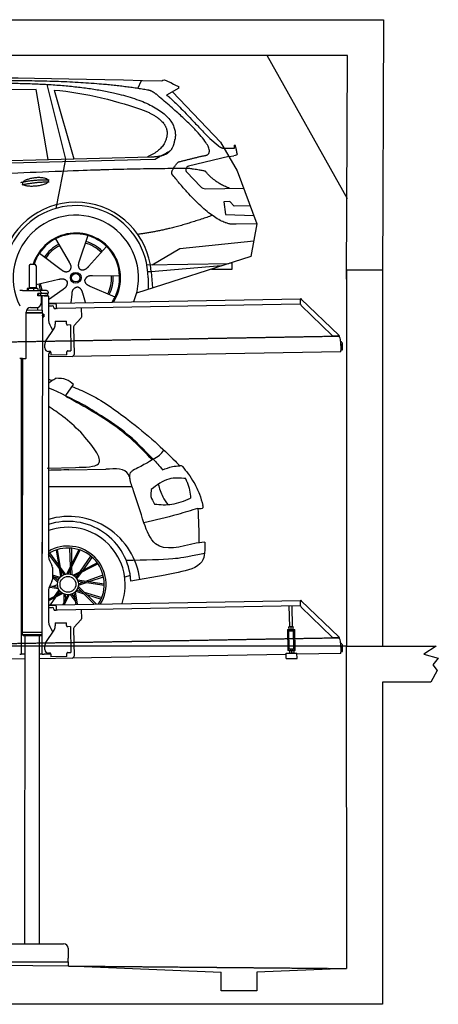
# Model space of a CAD drawing. Header units: millimetres. Extents: x 873 to 6785, y 6116 to 11616.
# Tile 4 of 4: x 4448 to 6785, y 6116 to 11616. Entities that reach past the tile are written whole.
import ezdxf

# ---------------------------------------------------------------- set-up
doc = ezdxf.new("R2010")
doc.units = ezdxf.units.MM
doc.linetypes.add('GEN3', pattern=[6.25, 5, -1.25])
doc.layers.get('0').update_dxf_attribs({"lineweight": 25})
doc.layers.add('3', color=6, linetype='GEN3', lineweight=25)
doc.layers.add('5', color=3, linetype='Continuous', lineweight=25)
doc.layers.add('Car', color=10, linetype='Continuous')

msp = doc.modelspace()

# ---------------------------------------------------------------- linework, layer by layer
for p, q in [((878.9, 11615.5), (6478.9, 11615.5)), ((6478.9, 11615.5), (6472.8, 10165.9)), ((6278.9, 11415.5), (1072.8, 11415.5)), ((6278.9, 10615.5), (5828.9, 11415.5)), ((6272.8, 10165.9), (6278.9, 11415.5)), ((4499.6, 10240), (4499.6, 10120)), ((4509.6, 10250), (4529.6, 10250)), ((4539.6, 10240), (4539.6, 10120)), ((6472.8, 10215.9), (6272.8, 10215.9)), ((6272.8, 10215.9), (6272.8, 8115.9)), ((6472.8, 10215.9), (6472.8, 8115.9)), ((4499.6, 10120), (4539.6, 10120)), ((4501.6, 10115), (4501.6, 10120)), ((4537.6, 10115), (4537.6, 10120)), ((4463.6, 10102.5), (4447.6, 10102.5)), ((4463.6, 10102.5), (4557.6, 10102.5)), ((4489.6, 10112.5), (4489.6, 10102.5)), ((4492.1, 10115), (4491.6, 10114.7)), ((4492.5, 10115), (4492.1, 10115)), ((4510.3, 10115), (4492.5, 10115)), ((4495.4, 10112.5), (4495.4, 10102.5)), ((4537.4, 10115), (4510.3, 10115)), ((4525.3, 10112.5), (4525.3, 10102.5)), ((4547.1, 10115), (4537.4, 10115)), ((4547.1, 10115), (4547.5, 10114.7)), ((4549.5, 10112.5), (4549.5, 10102.5)), ((4549.6, 10086.5), (4564.6, 10086.5)), ((4549.6, 10074), (4549.6, 10086.5)), ((4564.6, 10086), (4549.6, 10086)), ((4564.6, 10074), (4549.6, 10074)), ((4550.6, 10086), (4550.6, 10074)), ((4597.6, 10102.5), (4557.6, 10102.5)), ((4564.6, 10086), (4565.6, 10086)), ((4565.6, 10074), (4564.6, 10074)), ((4567.7, 10086), (4565.6, 10086)), ((4565.6, 10074), (4565.6, 10086)), ((4565.6, 10074), (4567.7, 10074)), ((4567.6, 10092.5), (4567.6, 10089.5)), ((4567.6, 10071), (4567.6, 10032.5)), ((4603.4, 10086), (4567.7, 10086)), ((4603.4, 10074), (4567.7, 10074)), ((4572.6, 9993.9), (4572.6, 10072.5)), ((4584.6, 10072.5), (4572.6, 10072.5)), ((4584.6, 10072.5), (4606.6, 10072.5)), ((4588.6, 10086.5), (4604.6, 10086.5)), ((4588.6, 10086.5), (4588.6, 10086)), ((4603.4, 10086), (4605.6, 10086)), ((4605.6, 10074), (4603.4, 10074)), ((4605.6, 10074), (4605.6, 10086)), ((4607.6, 10089.5), (4607.6, 10092.5)), ((4607.6, 10071.5), (4607.6, 9949.5)), ((4607.6, 10032.3), (4641, 10032.8)), ((4641.1, 10028.8), (4607.6, 10028.3)), ((4607.6, 10017.2), (4628.8, 10017.6)), ((4641, 10032.8), (4651, 10033)), ((4651.1, 10029), (4641.1, 10028.8)), ((4651, 10033), (6015.8, 10056.8)), ((4651.2, 10025), (4651, 10033)), ((4651.2, 10025), (4651.5, 10008)), ((6011.4, 10026.8), (4656.6, 10003.1)), ((6017, 10058.5), (6015.6, 10057.1)), ((6017.4, 10055.4), (6015.6, 10057.1)), ((6016.1, 10025.9), (6015.7, 10048.4)), ((6016, 10050), (6015.8, 10056.8)), ((6017, 10058.5), (6018.8, 10056.8)), ((6018.9, 10053.9), (6017.4, 10055.4)), ((6018.8, 10056.8), (6020.3, 10055.3)), ((6018.9, 10053.9), (6019.2, 10054.3)), ((6019.2, 10054.3), (6020.3, 10055.3)), ((6193, 9851), (6019.2, 10018.9)), ((6020.3, 10055.3), (6229.5, 9853.3)), ((4483.6, 9725.5), (4483.6, 9982.5)), ((4483.6, 9980.8), (4574.5, 9980.6)), ((4483.6, 9979), (4571.5, 9978.9)), ((4571.5, 9978.9), (4483.6, 9979)), ((4574.5, 9977.2), (4483.6, 9977.3)), ((4486.4, 9994), (4574.6, 9993.9)), ((4508.6, 10007.5), (4542.6, 10007.5)), ((4549.6, 9993.9), (4549.6, 10008.5)), ((4571.5, 9978.9), (4574.5, 9980.6)), ((4571.5, 9978.9), (4574.5, 9977.2)), ((4574.5, 9956.4), (4571.8, 8191.9)), ((4572.6, 9978.3), (4572.6, 9979.5)), ((4574.5, 9980.6), (4574.6, 9993.9)), ((4574.5, 9977.2), (4574.5, 9971.4)), ((4574.5, 9971.4), (4581.5, 9971.4)), ((4574.5, 9956.4), (4581.5, 9956.4)), ((4581.5, 9956.4), (4581.5, 9971.4)), ((4582.5, 9970.4), (4581.5, 9971.4)), ((4582.5, 9957.4), (4581.5, 9956.4)), ((4582.5, 9970.4), (4582.5, 9957.4)), ((4639, 10007.8), (4639, 10006.8)), ((4644.1, 10001.9), (4649.1, 10002)), ((4791.5, 10005.5), (4792.4, 9954.6)), ((4621, 9899.5), (4632.4, 9879.7)), ((4645.3, 9930.9), (4708.3, 9932)), ((4645.3, 9930.9), (4645.6, 9914.9)), ((4645.7, 9910.7), (4645.6, 9914.9)), ((4708.6, 9916), (4708.3, 9932)), ((4708.6, 9916), (4708.6, 9915)), ((4713.7, 9910.1), (4714.7, 9910.1)), ((4730.7, 9910.4), (4714.7, 9910.1)), ((4730.7, 9910.4), (4733.2, 9766.4)), ((4748.4, 9900.5), (4751.1, 9744.7)), ((4789.6, 9947.5), (4751.2, 9907.7)), ((4593.6, 9822.1), (4639.7, 9890.5)), ((6222.7, 9848.5), (6200.2, 9848.1)), ((6228.5, 9852.3), (6228.1, 9851.9)), ((6229.6, 9850.4), (6228.1, 9851.9)), ((6229.5, 9853.3), (6228.5, 9852.3)), ((6229.5, 9853.3), (6231, 9851.9)), ((6231.4, 9848.7), (6229.6, 9850.4)), ((6231, 9851.9), (6232.8, 9850.1)), ((6231.4, 9848.7), (6232.8, 9850.1)), ((4587.9, 9781.9), (4587.6, 9801.9)), ((6240, 9820), (6240.9, 9768.7)), ((6242.3, 9803.2), (6242.9, 9770.8)), ((6250.9, 9771), (6250.3, 9803.3)), ((4607.6, 9739.5), (4607.6, 8629.1)), ((4741.3, 9734.5), (4607.6, 9732.2)), ((4616.3, 9762.4), (4608.3, 9762.2)), ((4621.4, 9757.5), (4621.6, 9742.5)), ((4711.6, 9744), (4621.6, 9742.5)), ((4711.3, 9761), (4711.3, 9760)), ((4711.6, 9744), (4711.3, 9760)), ((4717.2, 9766.1), (4716.2, 9766.1)), ((4717.2, 9766.1), (4733.2, 9766.4)), ((6241, 9760.7), (4741.3, 9734.5)), ((6241, 9760.7), (6240.9, 9768.7)), ((6242.9, 9770.8), (6250.9, 9771)), ((4463.6, 9722.5), (4447.6, 9722.5)), ((4455.6, 9719.5), (4455.6, 9722.5)), ((4455.6, 9719.5), (4455.6, 8097.5)), ((4464.1, 9722.5), (4461.8, 8192.1)), ((4463.6, 9722.5), (4480.6, 9722.5)), ((4572.6, 8072.5), (4572.6, 8697)), ((4621, 8579.1), (4627.2, 8568.3)), ((4630.6, 8555.8), (4630.6, 8489.2)), ((4627.2, 8476.7), (4621, 8465.8)), ((4607.6, 8415.8), (4607.6, 8264.5)), ((4651, 8348), (6015.8, 8371.8)), ((6017, 8373.5), (6015.6, 8372.1)), ((6017.4, 8370.4), (6015.6, 8372.1)), ((6016.1, 8340.9), (6015.7, 8363.4)), ((6016, 8365), (6015.8, 8371.8)), ((6017, 8373.5), (6018.8, 8371.8)), ((6018.9, 8368.9), (6017.4, 8370.4)), ((6018.8, 8371.8), (6020.3, 8370.3)), ((6018.9, 8368.9), (6019.2, 8369.3)), ((6019.2, 8369.3), (6020.3, 8370.3)), ((6020.3, 8370.3), (6229.5, 8168.3)), ((4607.6, 8347.3), (4641, 8347.8)), ((4641.1, 8343.8), (4607.6, 8343.3)), ((4607.6, 8332.2), (4628.8, 8332.6)), ((4639, 8322.8), (4639, 8321.8)), ((4641, 8347.8), (4651, 8348)), ((4651.1, 8344), (4641.1, 8343.8)), ((4644.1, 8316.9), (4649.1, 8317)), ((4651.2, 8340), (4651, 8348)), ((4651.2, 8340), (4651.5, 8323)), ((6011.4, 8341.8), (4656.6, 8318.1)), ((4791.5, 8320.5), (4792.4, 8269.6)), ((5955.4, 8224.1), (5953.4, 8340.7)), ((5971.4, 8224.3), (5969.4, 8341)), ((6193, 8166), (6019.2, 8333.9)), ((4789.6, 8262.5), (4751.2, 8222.7)), ((4593.6, 8137.1), (4639.7, 8205.5)), ((4621, 8214.5), (4632.4, 8194.7)), ((4645.3, 8245.9), (4708.3, 8247)), ((4645.3, 8245.9), (4645.6, 8229.9)), ((4645.7, 8225.7), (4645.6, 8229.9)), ((4708.6, 8231), (4708.3, 8247)), ((4708.6, 8231), (4708.6, 8230)), ((4713.7, 8225.1), (4714.7, 8225.1)), ((4730.7, 8225.4), (4714.7, 8225.1)), ((4730.7, 8225.4), (4733.2, 8081.4)), ((4748.4, 8215.5), (4751.1, 8059.7)), ((5943.7, 8209), (5948.7, 8209.1)), ((5943.7, 8209), (5943.8, 8201.1)), ((5948.8, 8201.1), (5943.8, 8201.1)), ((5943.8, 8201.1), (5943.9, 8193.1)), ((5948.7, 8209.1), (5978.7, 8209.7)), ((5948.8, 8201.1), (5978.8, 8201.7)), ((5952.1, 8101.2), (5950.4, 8201.2)), ((5952.2, 8224), (5951.4, 8223.6)), ((5951.6, 8210.7), (5951.4, 8222.5)), ((5952.4, 8209.2), (5951.7, 8209.6)), ((5974.7, 8224.4), (5952.2, 8224)), ((5963.6, 8210.9), (5963.4, 8222.7)), ((5974.7, 8224.4), (5975.4, 8224)), ((5974.9, 8209.6), (5975.7, 8210)), ((5975.6, 8211.1), (5975.4, 8222.9)), ((5979, 8101.6), (5977.3, 8201.6)), ((5978.7, 8209.7), (5983.7, 8209.7)), ((5983.8, 8201.7), (5978.8, 8201.7)), ((5983.8, 8201.7), (5983.7, 8209.7)), ((5983.9, 8193.7), (5983.8, 8201.7)), ((4571.8, 8191.9), (4461.8, 8192.1)), ((4461.8, 8192.1), (4461.8, 8181.1)), ((4461.8, 8181.1), (4571.8, 8180.9)), ((4468.8, 8174.1), (4461.8, 8181.1)), ((4564.8, 8173.9), (4468.8, 8174.1)), ((4476.8, 8174), (4474, 6454)), ((4556.8, 8173.9), (4556.8, 6454)), ((4564.8, 8173.9), (4571.8, 8180.9)), ((4571.8, 8191.9), (4571.8, 8180.9)), ((5943.9, 8193.1), (5945.4, 8108.1)), ((5985.4, 8108.8), (5983.9, 8193.7)), ((6222.7, 8163.5), (6200.2, 8163.1)), ((6228.5, 8167.3), (6228.1, 8166.9)), ((6229.6, 8165.4), (6228.1, 8166.9)), ((6229.5, 8168.3), (6228.5, 8167.3)), ((6229.5, 8168.3), (6231, 8166.9)), ((6231.4, 8163.7), (6229.6, 8165.4)), ((6231, 8166.9), (6232.8, 8165.1)), ((6231.4, 8163.7), (6232.8, 8165.1)), ((4455.6, 8097.5), (4455.6, 8072.5)), ((4587.9, 8096.9), (4587.6, 8116.9)), ((5945.4, 8108.1), (5945.6, 8100.1)), ((5945.6, 8100.1), (5950.6, 8100.2)), ((5945.6, 8100.1), (5945.7, 8092.1)), ((5950.7, 8092.2), (5945.7, 8092.1)), ((5950.6, 8100.2), (5980.6, 8100.7)), ((5950.7, 8092.2), (5980.7, 8092.7)), ((5952.1, 8101.2), (5979, 8101.6)), ((5954.5, 8092.2), (5953.7, 8091.8)), ((5953.7, 8090.7), (5953.9, 8078.9)), ((5957.6, 8100.3), (5957.6, 8101.3)), ((5965.7, 8090.9), (5965.9, 8079.1)), ((5973.6, 8100.6), (5973.6, 8101.6)), ((5977, 8092.6), (5977.7, 8092.2)), ((5977.7, 8091.1), (5977.9, 8079.3)), ((5980.6, 8100.7), (5985.6, 8100.8)), ((5985.7, 8092.8), (5980.7, 8092.7)), ((5985.6, 8100.8), (5985.4, 8108.8)), ((5985.7, 8092.8), (5985.6, 8100.8)), ((6240, 8135), (6240.9, 8083.7)), ((6242.3, 8118.2), (6242.9, 8085.8)), ((6242.9, 8085.8), (6250.9, 8086)), ((6250.9, 8086), (6250.3, 8118.3)), ((6273.7, 6315.9), (6272.8, 8115.9)), ((6272.8, 8115.9), (6772.8, 8115.9)), ((6772.8, 8115.9), (6704.4, 8071.1)), ((4476.5, 8044.9), (4146.4, 8039.2)), ((4447.6, 8072.5), (4455.6, 8072.5)), ((4463.6, 8072.5), (4455.6, 8072.5)), ((4476.6, 8072.5), (4463.6, 8072.5)), ((4572.6, 8072.5), (4556.6, 8072.5)), ((4741.3, 8049.5), (4556.6, 8046.3)), ((4572.6, 8072.5), (4584.6, 8072.5)), ((4621.4, 8072.5), (4584.6, 8072.5)), ((4616.3, 8077.4), (4608.3, 8077.2)), ((4621.4, 8072.5), (4621.6, 8057.5)), ((4711.6, 8059), (4621.6, 8057.5)), ((4711.3, 8076), (4711.3, 8075)), ((4711.6, 8059), (4711.3, 8075)), ((4717.2, 8081.1), (4716.2, 8081.1)), ((4717.2, 8081.1), (4733.2, 8081.4)), ((5936.1, 8070.4), (4741.3, 8049.5)), ((5936, 8077.1), (5996, 8078.1)), ((5936.5, 8047.1), (5936, 8077.1)), ((5936.5, 8047.1), (5996.5, 8048.1)), ((5954.7, 8077.4), (5954, 8077.8)), ((5977.2, 8077.8), (5978, 8078.3)), ((5996.5, 8048.1), (5996, 8078.1)), ((6241, 8075.7), (5996.1, 8071.4)), ((6241, 8075.7), (6240.9, 8083.7)), ((6704.4, 8071.1), (6785.4, 8049.5)), ((6785.4, 8049.5), (6755.3, 8012.8)), ((6778.3, 7980.4), (6743.8, 7915.9)), ((6755.3, 8012.8), (6778.3, 7980.4)), ((6743.8, 7915.9), (6472.8, 7915.9)), ((6472.8, 7915.9), (6472.8, 6115.9)), ((4152.8, 6454), (4692.8, 6454)), ((4717.8, 6429), (4717.8, 6374)), ((1372.8, 6363), (4717.8, 6329.9)), ((4127.8, 6354), (4717.8, 6354)), ((4717.8, 6354), (4717.8, 6374)), ((4717.8, 6354), (4717.8, 6329.9)), ((4717.8, 6329.9), (5572.8, 6295.8)), ((5572.8, 6190.9), (5572.8, 6295.8)), ((6272.8, 6315.9), (5772.3, 6295.8)), ((5772.3, 6295.8), (5772.8, 6190.9)), ((5772.8, 6190.9), (5572.8, 6190.9)), ((6472.8, 6115.9), (872.8, 6115.9))]:
    msp.add_line(p, q)
for centre, radius, start, end in [((4509.6, 10240), 10, 90, 180), ((4529.6, 10240), 10, 0, 90), ((4557.6, 10092.5), 10, 0, 90), ((4564.6, 10089.5), 3, 270, 0), ((4564.6, 10071), 3, 0, 90), ((4597.6, 10092.5), 10, 0, 90), ((4604.6, 10089.5), 3, 270, 0), ((4604.6, 10071), 3, 22.0009, 90), ((4606.6, 10071.5), 1, 0, 90), ((4542.6, 10032.5), 25, 270, 0), ((4629, 10007.6), 10, 1, 91), ((6011.3, 10031.8), 5, 271, 342.4709), ((6020.7, 10048.5), 5, 129.2435, 181), ((6026.1, 10026.1), 10, 181, 226), ((4508.6, 9982.5), 25, 90, 180), ((4588.4, 9963.9), 15.8, 151.5813, 208.4187), ((4644, 10006.9), 5, 181, 271), ((4649, 10007), 5, 271, 327.7633), ((4656.5, 10008.1), 5, 181, 271), ((4782.4, 9954.4), 10, 316, 1), ((4707.6, 9949.5), 100, 180, 210), ((4610.7, 9910), 35, 326, 1), ((4713.6, 9915.1), 5, 181, 271), ((4758.4, 9900.7), 10, 136, 181), ((6200, 9858.1), 10, 226, 271), ((6222.6, 9853.5), 5, 271, 322.7565), ((6190, 9819.1), 50, 1, 41.0686), ((4622.6, 9802.5), 35, 146, 181), ((6234.3, 9803), 16, 1, 68.9757), ((6234.3, 9803), 8, 1, 42.4096), ((4607.9, 9782.2), 20, 181, 271), ((4632.6, 9739.5), 25, 120.6872, 180), ((4616.4, 9757.4), 5, 12.537, 91), ((4716.3, 9761.1), 5, 91, 181), ((4741.1, 9744.5), 10, 271, 1), ((4480.6, 9725.5), 3, 270, 0), ((4571.6, 8673.5), 2, 60, 61.1039), ((4571.6, 8651.5), 2, 297.616, 300), ((4707.6, 8629.1), 100, 180, 210), ((4605.6, 8555.8), 25, 0, 30), ((4605.6, 8489.2), 25, 330, 0), ((4707.6, 8415.8), 100, 150, 180), ((6020.7, 8363.5), 5, 129.2435, 181), ((4629, 8322.6), 10, 1, 91), ((4644, 8321.9), 5, 181, 271), ((4649, 8322), 5, 271, 327.7633), ((4656.5, 8323.1), 5, 181, 271), ((6011.3, 8346.8), 5, 271, 342.4709), ((6026.1, 8341.1), 10, 181, 226), ((4707.6, 8264.5), 100, 180, 210), ((4782.4, 8269.4), 10, 316, 1), ((4610.7, 8225), 35, 326, 1), ((4713.6, 8230.1), 5, 181, 271), ((4758.4, 8215.7), 10, 136, 181), ((6200, 8173.1), 10, 226, 271), ((6222.6, 8168.5), 5, 271, 322.7565), ((6190, 8134.1), 50, 1, 41.0686), ((4622.6, 8117.5), 35, 146, 181), ((4607.9, 8097.2), 20, 181, 271), ((6234.3, 8118), 16, 1, 68.9757), ((6234.3, 8118), 8, 1, 42.4096), ((4616.4, 8072.4), 5, 12.537, 91), ((4716.3, 8076.1), 5, 91, 181), ((4741.1, 8059.5), 10, 271, 1), ((4692.8, 6429), 25, 0, 90)]:
    msp.add_arc(centre, radius, start, end)
for points, weights in [([(4492.5, 10115), (4491.2, 10115), (4489.6, 10112.5)], [1, 1.0379548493, 1]), ([(4495.4, 10112.5), (4493.9, 10115), (4492.5, 10115)], [1, 1.0379548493, 1]), ([(4510.3, 10115), (4503.4, 10115), (4495.4, 10112.5)], [1, 1.0379548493, 1]), ([(4525.3, 10112.5), (4517.3, 10115), (4510.3, 10115)], [1, 1.0379548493, 1]), ([(4537.4, 10115), (4531.8, 10115), (4525.3, 10112.5)], [1, 1.0379548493, 1]), ([(4549.5, 10112.5), (4543, 10115), (4537.4, 10115)], [1, 1.0379548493, 1]), ([(4547.5, 10114.7), (4548.4, 10114.2), (4549.5, 10112.5)], [1.01682908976, 1.02536255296, 1]), ([(5963.4, 8222.7), (5957.4, 8224.6), (5951.4, 8222.5)], [1, 1.15470053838, 1]), ([(5951.4, 8222.5), (5951.4, 8223.6), (5951.4, 8223.6)], [1, 1.07735026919, 1.07735026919]), ([(5951.6, 8210.7), (5957.7, 8208.8), (5963.6, 8210.9)], [1, 1.15470053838, 1]), ([(5951.7, 8209.6), (5951.7, 8209.6), (5951.6, 8210.7)], [1.07735026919, 1.07735026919, 1]), ([(5975.4, 8222.9), (5969.4, 8224.8), (5963.4, 8222.7)], [1, 1.15470053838, 1]), ([(5963.6, 8210.9), (5969.7, 8209), (5975.6, 8211.1)], [1, 1.15470053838, 1]), ([(5975.4, 8224), (5975.4, 8224), (5975.4, 8222.9)], [1.07735026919, 1.07735026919, 1]), ([(5975.6, 8211.1), (5975.7, 8210), (5975.7, 8210)], [1, 1.07735026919, 1.07735026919]), ([(5965.7, 8090.9), (5959.7, 8092.8), (5953.7, 8090.7)], [1, 1.15470053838, 1]), ([(5953.7, 8090.7), (5953.7, 8091.8), (5953.7, 8091.8)], [1, 1.07735026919, 1.07735026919]), ([(5977.7, 8091.1), (5971.7, 8093), (5965.7, 8090.9)], [1, 1.15470053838, 1]), ([(5977.7, 8092.2), (5977.7, 8092.2), (5977.7, 8091.1)], [1.07735026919, 1.07735026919, 1]), ([(5953.9, 8078.9), (5960, 8077), (5965.9, 8079.1)], [1, 1.15470053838, 1]), ([(5954, 8077.8), (5954, 8077.8), (5953.9, 8078.9)], [1.07735026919, 1.07735026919, 1]), ([(5965.9, 8079.1), (5972, 8077.2), (5977.9, 8079.3)], [1, 1.15470053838, 1]), ([(5977.9, 8079.3), (5978, 8078.3), (5978, 8078.3)], [1, 1.07735026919, 1.07735026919])]:
    msp.add_rational_spline(points, weights, degree=2)
for points, knots in [([(6017.3, 10052.1), (6017.1, 10052.2), (6017, 10052.2), (6016.5, 10052.5), (6016.3, 10052.6), (6016.1, 10052.7), (6016, 10052.7), (6015.9, 10052.8), (6015.9, 10052.8), (6015.9, 10052.8)], [0.5739587, 0.5739587, 0.5739587, 0.5739587, 0.6092825, 0.6092825, 0.6845767, 0.6845767, 0.7347196, 0.7347196, 0.7882871, 0.7882871, 0.7882871, 0.7882871]), ([(6018.4, 10053.1), (6018.3, 10053), (6018.1, 10052.9), (6017.8, 10052.6), (6017.7, 10052.5), (6017.6, 10052.4)], [0, 0, 0, 0, 0.0561983, 0.0561983, 0.1123863, 0.1123863, 0.1123863, 0.1123863]), ([(6020.3, 10055.3), (6020.3, 10055.3), (6020.3, 10055.2), (6020.4, 10055), (6020.3, 10054.8), (6019.9, 10054.4), (6019.7, 10054.2), (6019.3, 10053.8), (6019.1, 10053.6), (6018.8, 10053.4), (6018.6, 10053.2), (6018.4, 10053.1)], [0, 0, 0, 0, 0.0783959, 0.0783959, 0.2325433, 0.2325433, 0.3832567, 0.3832567, 0.4558696, 0.4558696, 0.5284931, 0.5284931, 0.5284931, 0.5284931]), ([(6019, 10053.5), (6019, 10053.6), (6019, 10053.7), (6019, 10053.8), (6019, 10053.8), (6018.9, 10053.8), (6018.9, 10053.9), (6018.9, 10053.9)], [0.170101, 0.170101, 0.170101, 0.170101, 0.2190838, 0.2190838, 0.2443424, 0.2443424, 0.2702641, 0.2702641, 0.2702641, 0.2702641]), ([(6226.6, 9850.5), (6226.7, 9850.7), (6226.8, 9850.8), (6227.1, 9851.1), (6227.2, 9851.2), (6227.3, 9851.4)], [0, 0, 0, 0, 0.0559258, 0.0559258, 0.1118618, 0.1118618, 0.1118618, 0.1118618]), ([(6227.3, 9851.4), (6227.4, 9851.6), (6227.6, 9851.8), (6228, 9852.3), (6228.2, 9852.6), (6228.7, 9853.1), (6228.9, 9853.3), (6229.2, 9853.4), (6229.2, 9853.4), (6229.4, 9853.4), (6229.4, 9853.4), (6229.5, 9853.3)], [0, 0, 0, 0, 0.0765895, 0.0765895, 0.2269961, 0.2269961, 0.3763352, 0.3763352, 0.4507859, 0.4507859, 0.5253306, 0.5253306, 0.5253306, 0.5253306]), ([(6228.1, 9851.9), (6228, 9851.9), (6228, 9852), (6227.9, 9852), (6227.8, 9852), (6227.7, 9852)], [0, 0, 0, 0, 0.0395192, 0.0395192, 0.1013995, 0.1013995, 0.1013995, 0.1013995]), ([(6017.3, 8367.1), (6017.1, 8367.2), (6017, 8367.2), (6016.5, 8367.5), (6016.3, 8367.6), (6016.1, 8367.7), (6016, 8367.7), (6015.9, 8367.8), (6015.9, 8367.8), (6015.9, 8367.8)], [0.5739587, 0.5739587, 0.5739587, 0.5739587, 0.6092825, 0.6092825, 0.6845767, 0.6845767, 0.7347196, 0.7347196, 0.7882871, 0.7882871, 0.7882871, 0.7882871]), ([(6018.4, 8368.1), (6018.3, 8368), (6018.1, 8367.9), (6017.8, 8367.6), (6017.7, 8367.5), (6017.6, 8367.4)], [0, 0, 0, 0, 0.0561983, 0.0561983, 0.1123863, 0.1123863, 0.1123863, 0.1123863]), ([(6020.3, 8370.3), (6020.3, 8370.3), (6020.3, 8370.2), (6020.4, 8370), (6020.3, 8369.8), (6019.9, 8369.4), (6019.7, 8369.2), (6019.3, 8368.8), (6019.1, 8368.6), (6018.8, 8368.4), (6018.6, 8368.2), (6018.4, 8368.1)], [0, 0, 0, 0, 0.0783959, 0.0783959, 0.2325433, 0.2325433, 0.3832567, 0.3832567, 0.4558696, 0.4558696, 0.5284931, 0.5284931, 0.5284931, 0.5284931]), ([(6019, 8368.5), (6019, 8368.6), (6019, 8368.7), (6019, 8368.8), (6019, 8368.8), (6018.9, 8368.8), (6018.9, 8368.9), (6018.9, 8368.9)], [0.170101, 0.170101, 0.170101, 0.170101, 0.2190838, 0.2190838, 0.2443424, 0.2443424, 0.2702641, 0.2702641, 0.2702641, 0.2702641]), ([(6226.6, 8165.5), (6226.7, 8165.7), (6226.8, 8165.8), (6227.1, 8166.1), (6227.2, 8166.2), (6227.3, 8166.4)], [0, 0, 0, 0, 0.0559258, 0.0559258, 0.1118618, 0.1118618, 0.1118618, 0.1118618]), ([(6227.3, 8166.4), (6227.4, 8166.6), (6227.6, 8166.8), (6228, 8167.3), (6228.2, 8167.6), (6228.7, 8168.1), (6228.9, 8168.3), (6229.2, 8168.4), (6229.2, 8168.4), (6229.4, 8168.4), (6229.4, 8168.4), (6229.5, 8168.3)], [0, 0, 0, 0, 0.0765895, 0.0765895, 0.2269961, 0.2269961, 0.3763352, 0.3763352, 0.4507859, 0.4507859, 0.5253306, 0.5253306, 0.5253306, 0.5253306]), ([(6228.1, 8166.9), (6228, 8166.9), (6228, 8167), (6227.9, 8167), (6227.8, 8167), (6227.7, 8167)], [0, 0, 0, 0, 0.0395192, 0.0395192, 0.1013995, 0.1013995, 0.1013995, 0.1013995])]:
    msp.add_open_spline(points, degree=3, knots=knots)
for points in [[(4621.4, 9757.5), (4621.3, 9757.8), (4621.3, 9758.1), (4621.2, 9758.4)], [(4621.4, 8072.5), (4621.3, 8072.8), (4621.3, 8073.1), (4621.2, 8073.4)]]:
    msp.add_open_spline(points, degree=3)
at = {"layer": '3'}
for p, q in [((1175.3, 9760.3), (6230.5, 9848.5)), ((1175.3, 8075.3), (6230.4, 8163.5)), ((4717.8, 6329.9), (6272.8, 6315.9))]:
    msp.add_line(p, q, dxfattribs=at)
at = {"layer": '5'}
msp.add_line((6272.8, 8115.9), (872.8, 8115.9), dxfattribs=at)
at = {"layer": 'Car'}
for p, q in [((5106.6, 11231.4), (5128.2, 11276.4)), ((4539.7, 11224.8), (3838, 11222.4)), ((4606.1, 10834), (4539.7, 11224.8)), ((4598.9, 11254.1), (4703.3, 10836.6)), ((4639.4, 11222.3), (4749.3, 10837.9)), ((5336.6, 11233.7), (5267.2, 11193.4)), ((5300.2, 11212.5), (5569.5, 10931.2)), ((5508.8, 10951.3), (5555.1, 10912.2)), ((5569.5, 10931.2), (5662.9, 10770.7)), ((5583.8, 10898.3), (5648.1, 10898.5)), ((2479.9, 10767.4), (5122.3, 10834.5)), ((2526.6, 10777.5), (5177.6, 10849.5)), ((4703.3, 10836.6), (4649.7, 10561.4)), ((5122.3, 10834.5), (5205.2, 10837.4)), ((5616.2, 10851), (5390.7, 10797.1)), ((5616.2, 10851), (5643.8, 10855.5)), ((5380.9, 10763.8), (5457.4, 10683.9)), ((5662.9, 10770.7), (5772.4, 10474.9)), ((5486.8, 10671.6), (5698.5, 10674.5)), ((5620.6, 10599.1), (5587.9, 10598.5)), ((5587.9, 10598.5), (5596, 10527.1)), ((5644.8, 10573.7), (5620.6, 10599.1)), ((5735.3, 10575.2), (5644.8, 10573.7)), ((5596, 10527.1), (5755.2, 10521.4)), ((5772.4, 10474.9), (5655.6, 10473.3)), ((5772.4, 10474.9), (5737.7, 10292.3)), ((4828.5, 10409.6), (4779.5, 10266.3)), ((4646.6, 10391), (4723.5, 10260.6)), ((4931.6, 10349.6), (4831.4, 10236.2)), ((5341.9, 10336.8), (5754.6, 10381.2)), ((4557.7, 10311.5), (4678.8, 10220.6)), ((5737.7, 10292.3), (5100.5, 10088.4)), ((5188.1, 10247.2), (5341.9, 10336.8)), ((5157.8, 10246.8), (5615.2, 10253.1)), ((5573.5, 10239.8), (5182.4, 10207.9)), ((5634.9, 10255.1), (5621.5, 10255.1)), ((5634.9, 10222.4), (5634.9, 10255.1)), ((5005.5, 10182.4), (4854.1, 10184.7)), ((5182.4, 10207.9), (5163.1, 10206.4)), ((5182.4, 10207.9), (5189.8, 10116.9)), ((5519.1, 10222.4), (5634.9, 10222.4)), ((4539.6, 10137.3), (4667, 10165.6)), ((4980.3, 10065.8), (4841.4, 10126.1)), ((5164.5, 10173.9), (5164.5, 10108.9)), ((4607.6, 10051.9), (4691.2, 10110.7)), ((4735.2, 10034.5), (4739.8, 10082.5)), ((4815.8, 10035.9), (4799.5, 10088.6)), ((4705.6, 9516), (4747.6, 9578.5)), ((4601, 9110.5), (4760.1, 9114.9)), ((4722.5, 9101.5), (4928.5, 9104.1)), ((5480.7, 8697.3), (5433.8, 8692.1)), ((4666.5, 8569.3), (4615.9, 8637.3)), ((4677.1, 8504.7), (4652.6, 8653.8)), ((4683.5, 8509.9), (4659.6, 8656.1)), ((4709.9, 8520), (4777.9, 8655.3)), ((4718.1, 8520.4), (4784.9, 8652.9)), ((4730.9, 8561.8), (4728.1, 8664.3)), ((4739.3, 8578.4), (4738.4, 8663.5)), ((4669.5, 8550.9), (4607.6, 8631.3)), ((4745.5, 8513.1), (4879.7, 8582.5)), ((4787, 8534.6), (4845, 8619.2)), ((4803.6, 8543.1), (4852.7, 8612.2)), ((4703.9, 8518.9), (4675.9, 8556.6)), ((4696, 8516.5), (4678.8, 8538.9)), ((4732.2, 8518.4), (4731.4, 8546.7)), ((4740, 8515.7), (4739.5, 8562.7)), ((4752.4, 8508.6), (4884.1, 8576.5)), ((4767.3, 8492), (4794.5, 8530.3)), ((4672.9, 8500.3), (4630.6, 8513.5)), ((4661.7, 8481), (4630.6, 8511.8)), ((4659.6, 8473), (4630.6, 8501.7)), ((4667.9, 8493.7), (4640.8, 8501.7)), ((4762.5, 8498.7), (4778.5, 8522)), ((4770.1, 8486.6), (4919.5, 8463.8)), ((4773.1, 8478.9), (4919.6, 8456.4)), ((4775.4, 8456.7), (4819.9, 8471.7)), ((4775.5, 8465), (4802.1, 8474.4)), ((4816.4, 8479.5), (4913, 8513.9)), ((4834.8, 8476.7), (4915.2, 8503.8)), ((5065.3, 8510.4), (5034, 8502.3)), ((5259.1, 8512.6), (5068.2, 8480.3)), ((4681.8, 8415.1), (4607.6, 8376.9)), ((4617.7, 8444.2), (4614.8, 8443.1)), ((4664, 8437.1), (4615.2, 8444.5)), ((4661, 8444.8), (4617.1, 8451.5)), ((4658.6, 8458.7), (4632, 8449.2)), ((4666.8, 8431.7), (4639.6, 8393.4)), ((4671.6, 8424.9), (4655.6, 8401.6)), ((4757, 8419), (4768.3, 8350.1)), ((4761.2, 8423.4), (4806.1, 8409.4)), ((4766.2, 8430), (4793.3, 8422)), ((4772.4, 8442.7), (4864.2, 8351.7)), ((4774.5, 8450.6), (4874.5, 8351.9)), ((4807.8, 8417.7), (4906.2, 8388.8)), ((4688.6, 8410.6), (4607.6, 8368.7)), ((4647.1, 8389.1), (4618.5, 8347.4)), ((4716, 8403.3), (4688.5, 8348.7)), ((4694.1, 8407.9), (4694.6, 8361)), ((4724.2, 8403.7), (4696.6, 8348.8)), ((4701.9, 8405.3), (4702.7, 8377)), ((4730.2, 8404.8), (4758.2, 8367.1)), ((4738.1, 8407.2), (4755.3, 8384.8)), ((4750.6, 8413.8), (4761, 8349.9)), ((4821.1, 8404.7), (4902, 8379.3))]:
    msp.add_line(p, q, dxfattribs=at)
for centre, radius in [((4760.6, 10174.2), 30.1), ((4760.6, 10174.2), 23.6), ((4717.1, 8461.8), 58.6), ((4717.1, 8461.8), 58.6), ((4717.1, 8461.8), 44.3)]:
    msp.add_circle(centre, radius, dxfattribs=at)
for centre, radius, start, end in [((5395.3, 10777.6), 20, 103.4358, 223.7473), ((5486.3, 10711.6), 40, 223.7473, 270.7861), ((4761.1, 10173.7), 422.7, 4.6504, 165.2126), ((4761.1, 10173.7), 403.4, 0.0315, 193.9312), ((4761.1, 10173.7), 350, 337.6496, 206.4023), ((4761.1, 10173.7), 250, 327.2965, 162.2292), ((4760.6, 10174.2), 245, 326.365, 161.9804), ((4760.6, 10174.2), 209.6, 117.262, 146.3995), ((4760.6, 10174.2), 200.6, 117.1152, 146.5463), ((4760.6, 10174.2), 200.6, 45.1152, 74.5463), ((4760.6, 10174.2), 209.6, 45.262, 74.3995), ((4760.6, 10174.2), 200.6, 333.1152, 2.5463), ((4760.6, 10174.2), 209.6, 333.262, 2.3995), ((4760.6, 10174.2), 209.6, 189.262, 200.0029), ((4760.6, 10174.2), 200.6, 189.1152, 200.9403), ((4721, 8441), 399.6, 6.8459, 106.4881), ((4717.1, 8461.8), 351.6, 3.0084, 108.1411), ((4715.6, 8459.3), 321.3, 340.9528, 109.6462), ((4716.1, 8461.8), 213.7, 329.1899, 120.5103), ((4717.1, 8461.8), 202.8, 327.245, 122.6817)]:
    msp.add_arc(centre, radius, start, end, dxfattribs=at)
for points, degree in [([(2897.7, 11226), (3308.3, 11304.7), (4068.6, 11305.5), (5241.9, 11273.4)], 3), ([(5241.9, 11273.4), (5249.9, 11293), (5297.9, 11257.2), (5335.7, 11242.3)], 3), ([(5168.4, 11221.1), (4866.3, 11275.7), (4391.8, 11273.5)], 2), ([(4639.4, 11222.3), (4811.5, 11208.7), (5008.6, 11157.5), (5142.7, 11108.4)], 3), ([(5218.6, 11191.5), (5192.2, 11216.8), (5168.4, 11221.1)], 2), ([(5336.6, 11233.7), (5338.2, 11235.4), (5333.7, 11237.5), (5338.2, 11241.3), (5335.7, 11242.3)], 4), ([(5470.2, 10855), (5610.8, 10862.4), (5218.6, 11191.5)], 2), ([(5267.2, 11193.4), (5271.3, 11204.2), (5508.8, 10951.3)], 2), ([(5142.7, 11108.4), (5259.3, 11060.5), (5270.1, 10994.5)], 2), ([(5270.1, 10994.5), (5277.3, 10900.2), (5160.9, 10849)], 2), ([(5177.6, 10849.5), (5227.6, 10850.8), (5295.2, 10854.4), (5307.4, 10904.4), (5314.9, 10947.8)], 4), ([(5555.1, 10912.2), (5563.5, 10905.1), (5581.5, 10895.4), (5586, 10898), (5587.9, 10899.6)], 4), ([(5648.1, 10898.5), (5645.4, 10946.5), (5661.3, 10863.5)], 2), ([(5205.2, 10837.4), (5235.2, 10854.2), (5290.3, 10885.1)], 2), ([(5333.5, 10821.2), (5470.2, 10855)], 1), ([(5661.3, 10863.5), (5661.6, 10859.8), (5653.9, 10857.1), (5643.8, 10855.5)], 3), ([(5398, 10783.6), (4521.2, 10788.7), (2091.9, 10611.8)], 2), ([(5297, 10754.1), (5294.3, 10778.2), (5333.5, 10821.2)], 2), ([(5486.2, 10767.6), (5484.8, 10770.6), (5398, 10783.6)], 2), ([(5655.6, 10473.3), (5532.8, 10458.4), (5297, 10754.1)], 2), ([(5619.3, 10673.4), (5533, 10707), (5486.2, 10767.6)], 2), ([(4453.8, 10706.4), (4528.9, 10724.6), (4612.5, 10720.3)], 2), ([(4461.2, 10693.7), (4535, 10709.6), (4612.9, 10710.2)], 2), ([(5522.8, 10522.4), (5299.5, 10441), (5107.1, 10416.5)], 2), ([(4723.5, 10260.6), (4742, 10234.6), (4725.7, 10213.3)], 2), ([(4779.5, 10266.3), (4775.2, 10253.7), (4771.5, 10239.6), (4776.1, 10225.9), (4787, 10219.5)], 4), ([(4831.4, 10236.2), (4822.5, 10226.2), (4812.1, 10216), (4797.9, 10213.2), (4787, 10219.5)], 4), ([(4678.8, 10220.6), (4702.7, 10199.3), (4725.7, 10213.3)], 2), ([(4854.1, 10184.7), (4822.3, 10187.9), (4811.9, 10163.1)], 2), ([(4667, 10165.6), (4697.5, 10175.2), (4712.7, 10153)], 2), ([(4691.2, 10110.7), (4718.8, 10126.9), (4712.7, 10153)], 2), ([(4739.8, 10082.5), (4740.2, 10114.4), (4766, 10122)], 2), ([(4799.5, 10088.6), (4792.7, 10119.8), (4766, 10122)], 2), ([(4841.4, 10126.1), (4811.2, 10136.3), (4811.9, 10163.1)], 2), ([(4607.6, 9606.5), (4614.9, 9604.8), (4622.3, 9603.1), (4629.6, 9601.4)], 3), ([(4607.6, 9559.9), (4673.2, 9532.6), (4737.1, 9499.5), (4801, 9466.5)], 3), ([(5317.4, 9149), (5325.5, 9140.6), (5333.7, 9132.2), (5341.6, 9123.6)], 3), ([(4722.5, 9101.5), (4684.2, 9100.4), (4645.9, 9099.3), (4607.6, 9098.2)], 3), ([(4607.6, 9007.8), (4763.1, 9008.6), (4918.7, 9008.8), (5074.3, 9009)], 3), ([(5442.4, 8885.6), (5445.6, 8823.7), (5448.7, 8758), (5447.4, 8692.3)], 3)]:
    msp.add_open_spline(points, degree=degree, dxfattribs=at)
for points, degree, knots in [([(3067.6, 11216.7), (3094.5, 11218.3), (3233.4, 11225.1), (4254, 11272.4), (4874.1, 11282.4), (5347.2, 11135.1), (5314.9, 10947.8)], 4, [0.0821318, 0.0821318, 0.0821318, 0.0821318, 0.0821318, 0.258851, 0.508851, 1, 1, 1, 1, 1]), ([(4462.8, 10701.3), (4461.8, 10709.5), (4482.5, 10726.2), (4564.8, 10747.8), (4658.4, 10716.3), (4572.6, 10683.2), (4487.8, 10682.3), (4463.8, 10693), (4462.8, 10701.3)], 5, [0, 0, 0, 0, 0, 0, 0.300106, 0.500106, 0.700106, 1, 1, 1, 1, 1, 1]), ([(4607.6, 9584.5), (4614.1, 9590.2), (4627.2, 9600.8), (4642.2, 9608.7), (4649.6, 9612.6)], 3, [24.056329, 24.056329, 24.056329, 24.056329, 49.952811, 74.807512, 74.807512, 74.807512, 74.807512]), ([(4739.5, 9566.6), (4769.6, 9555.2), (4882.1, 9507.6), (5035, 9397.1), (5196.2, 9267.4), (5280, 9185.5), (5317.4, 9149)], 3, [81.28943, 81.28943, 81.28943, 81.28943, 177.478599, 447.052282, 641.99526, 798.532051, 798.532051, 798.532051, 798.532051]), ([(4788.1, 9312), (4755.7, 9342.5), (4699.5, 9395.4), (4635.2, 9437.7), (4607.6, 9455)], 3, [0, 0, 0, 0, 133.192139, 230.813802, 230.813802, 230.813802, 230.813802]), ([(5373.9, 9052.3), (5379.7, 9039.3), (5393.2, 9007.3), (5400, 8973.8), (5402.1, 8942.8)], 3, [110.763452, 110.763452, 110.763452, 110.763452, 121.977518, 218.142576, 218.142576, 218.142576, 218.142576]), ([(5479.7, 8634.2), (5369.3, 8611.9), (5304.1, 8600.2), (5149.7, 8596.2), (5042.4, 8595.2)], 3, [0, 0, 0, 0, 214.654148, 534.950981, 534.950981, 534.950981, 534.950981])]:
    msp.add_open_spline(points, degree=degree, knots=knots, dxfattribs=at)
for points in [[(4747.6, 9578.5), (4708.8, 9604.6), (4649.6, 9612.6)], [(4715, 9505.6), (4707.2, 9511.2), (4705.6, 9516)], [(5188, 9157.3), (5082.2, 9262.6), (4978.1, 9346.7), (4814.5, 9450.4), (4715, 9505.6)], [(5193, 9160.3), (5032.9, 9313.2), (4884.7, 9414.2), (4801, 9466.5)], [(4760.1, 9114.9), (4887, 9135.4), (4788.1, 9312)], [(5193, 9160.3), (5228.5, 9184), (5253.3, 9211)], [(5193, 9160.3), (5150.4, 9135), (5080.1, 9098.2)], [(5193, 9160.3), (5218.6, 9133.8), (5245.3, 9101)], [(5063.7, 9050.1), (5055.3, 9075.3), (4928.5, 9104.1)], [(5083.7, 8984.7), (5063.2, 9054.7), (5067.3, 9085.7), (5080.1, 9098.2)], [(5245.3, 9101), (5300.6, 9119.1), (5341.1, 9124.2)], [(5341.6, 9123.6), (5348.8, 9125.2), (5356, 9120.2)], [(5356, 9120.2), (5388.7, 9079.1)], [(5388.7, 9079.1), (5420.9, 9029.9), (5452.5, 8965.9)], [(5375.6, 9052.2), (5281.1, 9050), (5182.4, 8991.5)], [(5221.1, 9021.5), (5246.5, 8950.9), (5274.5, 8906.8)], [(5141.3, 8805.2), (5083.7, 8984.7)], [(5182.4, 8991.5), (5180.4, 8953.2), (5201.3, 8909.7)], [(5452.5, 8965.9), (5470.4, 8902.8)], [(5201.3, 8909.7), (5297.1, 8908.9), (5402.1, 8942.8)], [(5442.4, 8885.6), (5330.2, 8852.1), (5141.3, 8805.2)], [(5442.4, 8885.6), (5471.3, 8891.3), (5469.9, 8903.3)], [(5433.8, 8692.1), (5206.7, 8688), (5141.3, 8805.2)], [(5480.7, 8697.3), (5464.9, 8588.2), (5333.5, 8528.5), (5259.1, 8512.6)]]:
    msp.add_spline(points, degree=3, dxfattribs=at)

doc.saveas('drawing.dxf')
